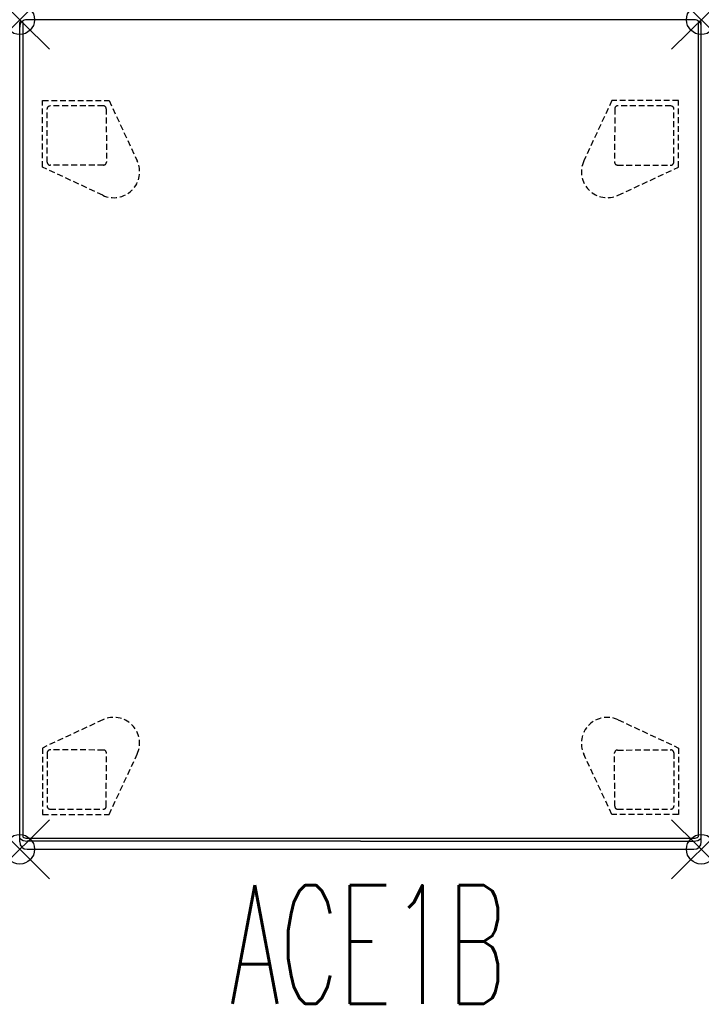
# Model space of a CAD drawing. Header units: inches. Extents: x 0 to 23, y -33.2 to 0.
import ezdxf
from ezdxf.enums import TextEntityAlignment as Align

# ---------------------------------------------------------------- set-up
doc = ezdxf.new("R2010")
doc.units = ezdxf.units.IN
doc.header["$LTSCALE"] = 0.03937
doc.header["$MEASUREMENT"] = 0
doc.header["$PDMODE"] = 35
doc.header["$PDSIZE"] = 1
doc.linetypes.add('DASHED', pattern=[0.75, 0.5, -0.25])
doc.layers.add('A-FURN-P-SEAT', color=2, linetype='Continuous')
doc.layers.add('A-FURN-P-SEAT-TN', color=2, linetype='Continuous')
doc.styles.add('0', font='TXT.shx')

msp = doc.modelspace()

# ---------------------------------------------------------------- linework, layer by layer
at = {"layer": 'A-FURN-P-SEAT'}
for p, q in [((22.75, 0), (0.25, 0)), ((0.001, -27.637), (0, -0.095)), ((0, -8.839), (0, -0.25)), ((0.1, -0.1), (0.1, -27.594)), ((22.9, -0.1), (22.9, -27.594)), ((22.999, -27.637), (23, -0.095)), ((23, -8.839), (23, -0.25)), ((0, -27.76), (0, -4.6)), ((23, -27.76), (23, -4.6)), ((0.25, -27.639), (22.75, -27.639)), ((11.5, -27.738), (0.25, -27.737)), ((11.5, -27.738), (22.75, -27.737)), ((0.25, -28.01), (22.75, -28.01))]:
    msp.add_line(p, q, dxfattribs=at)
at = {"layer": 'A-FURN-P-SEAT', "linetype": 'DASHED', "ltscale": 10}
for p, q in [((0.767, -4.975), (0.771, -2.726)), ((0.771, -2.726), (3.019, -2.73)), ((3.019, -2.73), (3.965, -4.768)), ((19.981, -2.73), (19.035, -4.768)), ((22.229, -2.726), (19.981, -2.73)), ((22.233, -4.975), (22.229, -2.726)), ((0.928, -4.812), (0.923, -3.014)), ((2.921, -3.008), (2.926, -4.807)), ((20.079, -3.008), (20.074, -4.807)), ((22.072, -4.812), (22.077, -3.014)), ((2.801, -5.928), (0.767, -4.975)), ((2.827, -4.907), (1.028, -4.912)), ((20.173, -4.907), (21.972, -4.912)), ((20.199, -5.928), (22.233, -4.975)), ((2.801, -23.638), (0.767, -24.591)), ((20.199, -23.638), (22.233, -24.591)), ((0.767, -24.591), (0.771, -26.839)), ((22.233, -24.591), (22.229, -26.839)), ((0.928, -24.754), (0.923, -26.552)), ((2.827, -24.659), (1.028, -24.654)), ((2.921, -26.558), (2.926, -24.758)), ((3.019, -26.835), (3.965, -24.798)), ((19.981, -26.835), (19.035, -24.798)), ((20.079, -26.558), (20.074, -24.758)), ((20.173, -24.659), (21.972, -24.654)), ((22.072, -24.754), (22.077, -26.552)), ((0.771, -26.839), (3.019, -26.835)), ((22.229, -26.839), (19.981, -26.835))]:
    msp.add_line(p, q, dxfattribs=at)
at = {"layer": 'A-FURN-P-SEAT'}
for centre, radius, start, end in [((0.25, -0.25), 0.25, 89.9995, 180.0005), ((22.75, -0.25), 0.25, 359.9995, 90.0005), ((0.05, -0.1), 0.05, 359.6553, 174.8505), ((22.95, -0.1), 0.05, 5.1495, 180.3447), ((0.25, -27.76), 0.25, 180.0067, 270), ((0.25, -27.374), 0.362, 226.4704, 269.9954), ((0.246, -27.379), 0.259, 235.846, 270.9652), ((22.754, -27.379), 0.259, 269.0348, 304.154), ((22.75, -27.374), 0.362, 270.0046, 313.5296), ((22.75, -27.76), 0.25, 270, 359.9933)]:
    msp.add_arc(centre, radius, start, end, dxfattribs=at)
at = {"layer": 'A-FURN-P-SEAT', "linetype": 'DASHED', "ltscale": 10}
for centre, radius, start, end in [((1.023, -3.014), 0.1, 90.441, 179.9032), ((2.43, -185.782), 182.874, 89.8776, 90.44103), ((2.821, -3.008), 0.1, 0.2752, 90.3532), ((20.179, -3.008), 0.1, 89.6468, 179.7248), ((20.57, -185.782), 182.874, 89.55897, 90.1224), ((21.977, -3.014), 0.1, 0.0968, 89.559), ((1.028, -4.812), 0.1, 180.0246, 269.9746), ((3.172, -5.136), 0.874, 244.9055, 24.9021), ((2.827, -4.808), 0.0993, 270.1291, 0.1592), ((19.828, -5.136), 0.874, 155.0979, 295.0945), ((20.173, -4.808), 0.0993, 179.8408, 269.8709), ((21.972, -4.812), 0.1, 270.0254, 359.9754), ((3.172, -24.43), 0.874, 335.0979, 115.0945), ((19.828, -24.43), 0.874, 64.9055, 204.9021), ((1.028, -24.754), 0.1, 90.0254, 179.9754), ((2.827, -24.758), 0.0993, 359.8408, 89.8709), ((20.173, -24.758), 0.0993, 90.1291, 180.1592), ((21.972, -24.754), 0.1, 0.0246, 89.9746), ((1.023, -26.552), 0.1, 180.0968, 269.559), ((2.821, -26.557), 0.1, 269.6468, 359.7248), ((20.179, -26.557), 0.1, 180.2752, 270.3532), ((21.977, -26.552), 0.1, 270.441, 359.9032), ((2.43, 156.216), 182.874, 269.55897, 270.1224), ((20.57, 156.216), 182.874, 269.8776, 270.44103)]:
    msp.add_arc(centre, radius, start, end, dxfattribs=at)
at = {"layer": 'A-FURN-P-SEAT'}
for p in [(0, 0), (23, 0), (0, -28.01), (23, -28.01)]:
    msp.add_point(p, dxfattribs=at)

# ---------------------------------------------------------------- texts
at = {"layer": 'A-FURN-P-SEAT-TN', "style": '0', "width": 0.55}
msp.add_text('ACE1B', height=4, dxfattribs=at).set_placement((11.75, -34.423), align=Align.BOTTOM_CENTER)

doc.saveas('drawing.dxf')
